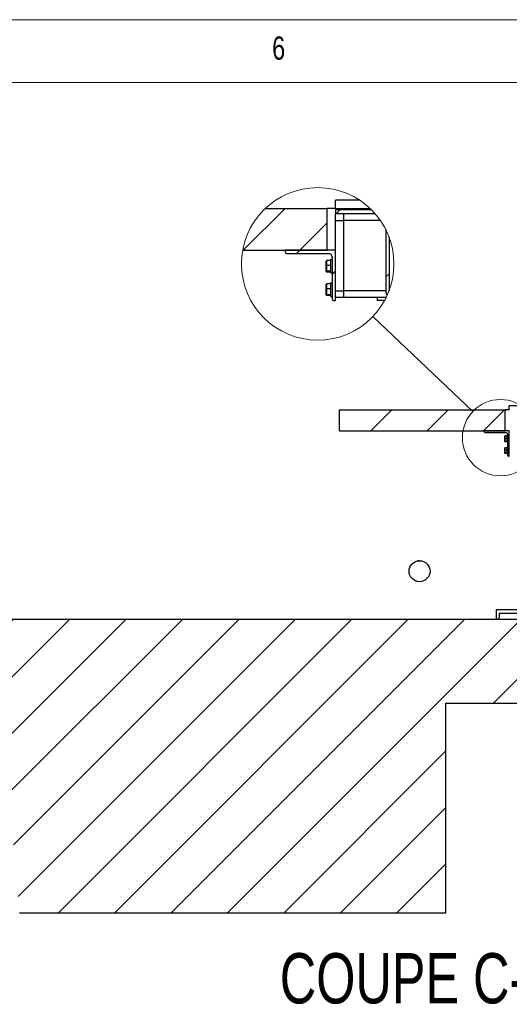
# Model space of a CAD drawing. Header units: millimetres. Extents: x 5 to 589, y 5 to 415.
# Tile 44 of 96: x 251 to 290, y 337 to 415. Entities that reach past the tile are written whole.
import ezdxf

# ---------------------------------------------------------------- set-up
doc = ezdxf.new("R2010")
doc.units = ezdxf.units.MM
doc.layers.add('NOTES', color=6, linetype='Continuous')
doc.layers.add('TRAIT-FINS', color=9, linetype='Continuous')
doc.layers.add('TRAIT-FORT', color=4, linetype='Continuous', lineweight=25)
doc.styles.add('SLDTEXTSTYLE0', font='TXT', dxfattribs={"width": 0.75})
doc.dimstyles.new('SLDDIMSTYLE4', dxfattribs={"dimtxt": 0.18, "dimasz": 2, "dimexe": 0, "dimexo": 0.0625, "dimgap": 0, "dimtad": 0, "dimtih": 1, "dimtoh": 1, "dimdec": 0, "dimrnd": 1e-09, "dimzin": 0, "dimdsep": 46, "dimtxsty": 'Standard', "dimblk1": 'NONE', "dimblk2": 'NONE', "dimsah": 1, "dimcen": 0.09, "dimadec": 0, "dimazin": 0, "dimtfac": 2, "dimtdec": 0, "dimtofl": 0, "dimtmove": 0, "dimatfit": 3, "dimldrblk": 'NONE', "dimfxl": 0, "dimfrac": 2, "dimtolj": 1, "dimtzin": 0, "dimarcsym": 0})

# ---------------------------------------------------------------- blocks, each defined once
blk = doc.blocks.new('_None')
blk = doc.blocks.new('SW_HATCH_0')
at = {"layer": 'TRAIT-FINS', "color": 0}
for p, q in [((0, 0), (-3.333, -3.333)), ((4.49, 0), (4.39, -0.1)), ((4.39, -0.1), (4.057, -0.433)), ((3.333, -1.158), (1.157, -3.333)), ((1.157, -3.333), (0.89, -3.6)), ((3.999, -4.981), (3.733, -5.248)), ((8.266, -5.205), (7.999, -5.471))]:
    blk.add_line(p, q, dxfattribs=at)

msp = doc.modelspace()

# ---------------------------------------------------------------- hatches: boundary and pattern name
at = {"layer": 'TRAIT-FINS'}
h = msp.add_hatch(dxfattribs=at)
h.set_pattern_fill('ANSI31', color=9, style=0)
h.paths.add_polyline_path([(289.7086, 383.95447), (276.5124, 383.95447), (276.5124, 382.2878), (289.7086, 382.2878)], flags=0)
h = msp.add_hatch(dxfattribs=at)
h.set_pattern_fill('DIN 201 acier et fonte', color=9, style=0, pattern_type=2)
h.set_pattern_definition([(45, (0, 0), (-13.4704, 13.4704), []), (45, (4.49, 2e-323), (-13.4704, 13.4704), []), (45, (8.98, 4e-323), (-13.4704, 13.4704), []), (45, (13.47, 6e-323), (-13.4704, 13.4704), [])])
edge = h.paths.add_edge_path(flags=0)
edge.add_line((288.04194, 382.2878), (288.04194, 382.22114))
edge.add_arc((288.1086, 382.22114), 0.06667, 180, 270)
edge.add_line((288.1086, 382.15447), (289.77527, 382.15447))
edge.add_arc((289.77527, 382.02114), 0.13333, 0, 90, ccw=False)
edge.add_line((289.9086, 382.02114), (289.9086, 380.35447))
edge.add_arc((289.97527, 380.35447), 0.06667, 180, 270)
edge.add_line((289.97527, 380.2878), (290.04194, 380.2878))
edge.add_line((290.04194, 380.2878), (290.04194, 382.2878))
edge.add_line((290.04194, 382.2878), (288.04194, 382.2878))
h = msp.add_hatch(dxfattribs=at)
h.set_pattern_fill('ANSI31', color=9, style=0)
h.paths.add_polyline_path([(344.64573, 350.62114), (344.64573, 367.2878), (248.97907, 367.2878), (251.05515, 343.95447), (284.97907, 343.95447), (284.97907, 360.62114), (329.97907, 360.62114), (329.97907, 343.95447), (344.64573, 343.95447), (344.64573, 338.2878), (353.24044, 338.2878), (353.24044, 350.62114)], flags=0)

# ---------------------------------------------------------------- linework, layer by layer
at = {"color": 7, "linetype": 'Continuous', "lineweight": 18}
for p, q in [((589, 415), (5, 415)), ((584, 410), (10, 410))]:
    msp.add_line(p, q, dxfattribs=at)
for centre, radius in [((274.79027, 395.57137), 6.06933), ((289.33728, 381.74586), 3.03467)]:
    msp.add_circle(centre, radius, dxfattribs=at)
at = {"layer": 'TRAIT-FORT', "color": 4, "linetype": 'Continuous', "lineweight": 25}
for p, q in [((278.10552, 400.65539), (276.19958, 400.65539)), ((276.19958, 399.98872), (276.19958, 400.65539)), ((270.62794, 399.98872), (275.53291, 399.98872)), ((275.53291, 396.65539), (275.53291, 399.98872)), ((276.19958, 399.98872), (275.53291, 399.98872)), ((276.19958, 399.98872), (278.9526, 399.98872)), ((276.19958, 399.98872), (276.19958, 399.88872)), ((276.19958, 399.88872), (276.19958, 399.55539)), ((276.19958, 399.88872), (279.05623, 399.88872)), ((279.36908, 399.55539), (276.19958, 399.55539)), ((276.19958, 399.02206), (276.19958, 399.55539)), ((276.86625, 399.02206), (276.86625, 399.55539)), ((276.19958, 399.02206), (276.86625, 399.02206)), ((276.19958, 396.65539), (276.19958, 399.02206)), ((276.86625, 393.42206), (276.86625, 399.02206)), ((279.78332, 399.02206), (276.86625, 399.02206)), ((280.19958, 398.32399), (280.19958, 393.42206)), ((280.46625, 397.72095), (280.46625, 393.42206)), ((268.8185, 396.65539), (275.53291, 396.65539)), ((272.19958, 396.65539), (272.19958, 396.52206)), ((276.19958, 396.65539), (272.19958, 396.65539)), ((272.33291, 396.38872), (275.66625, 396.38872)), ((276.19958, 392.65539), (276.19958, 396.65539)), ((275.48158, 395.82694), (275.46625, 395.80039)), ((275.46625, 395.2301), (275.46625, 395.80039)), ((275.83291, 395.85046), (275.51746, 395.85046)), ((275.93291, 395.92206), (275.83291, 395.92206)), ((275.83291, 395.43976), (275.83291, 395.92206)), ((275.93291, 396.12206), (275.93291, 392.78872)), ((275.46625, 394.97706), (275.46625, 395.2301)), ((275.46625, 394.97706), (275.48158, 394.9505)), ((275.83291, 395.45262), (275.51746, 395.45262)), ((275.83291, 394.99089), (275.51746, 394.99089)), ((275.83291, 394.92699), (275.51746, 394.92699)), ((275.83291, 394.85539), (275.83291, 395.43976)), ((275.83291, 394.85539), (275.93291, 394.85539)), ((275.93291, 394.05539), (275.83291, 394.05539)), ((275.83291, 393.5731), (275.83291, 394.05539)), ((275.48158, 393.96028), (275.46625, 393.93372)), ((275.46625, 393.36344), (275.46625, 393.93372)), ((275.46625, 393.11039), (275.46625, 393.36344)), ((275.83291, 393.98379), (275.51746, 393.98379)), ((275.83291, 393.58595), (275.51746, 393.58595)), ((275.83291, 392.98872), (275.83291, 393.5731)), ((276.19958, 393.42206), (276.86625, 393.42206)), ((276.86625, 392.88872), (276.86625, 393.42206)), ((280.19958, 393.42206), (276.86625, 393.42206)), ((275.46625, 393.11039), (275.48158, 393.08384)), ((275.83291, 393.12422), (275.51746, 393.12422)), ((275.83291, 393.06032), (275.51746, 393.06032)), ((275.83291, 392.98872), (275.93291, 392.98872)), ((276.06625, 392.65539), (276.19958, 392.65539)), ((276.86625, 392.88872), (276.19958, 392.88872)), ((280.19958, 392.88872), (276.86625, 392.88872)), ((279.53291, 392.88872), (279.53291, 392.65539)), ((280.11316, 392.65539), (279.53291, 392.65539)), ((280.19945, 392.81875), (280.19945, 392.88872)), ((280.19958, 392.88872), (280.19958, 392.81901)), ((280.19958, 392.88872), (280.23449, 392.88872)), ((276.5124, 382.2878), (276.5124, 383.95447)), ((276.5124, 383.95447), (289.7086, 383.95447)), ((289.7086, 382.2878), (289.7086, 383.95447)), ((290.04194, 383.95447), (289.7086, 383.95447)), ((290.04194, 383.95447), (290.04194, 384.2878)), ((326.7086, 384.2878), (290.04194, 384.2878)), ((276.5124, 382.2878), (289.7086, 382.2878)), ((290.04194, 382.2878), (288.04194, 382.2878)), ((288.04194, 382.2878), (288.04194, 382.22114)), ((290.04194, 380.2878), (290.04194, 382.2878)), ((288.1086, 382.15447), (289.77527, 382.15447)), ((289.68293, 381.87358), (289.67527, 381.8603)), ((289.67527, 381.57516), (289.67527, 381.8603)), ((289.67527, 381.44864), (289.67527, 381.57516)), ((289.8586, 381.88534), (289.70088, 381.88534)), ((289.8586, 381.68642), (289.70088, 381.68642)), ((289.9086, 381.92114), (289.8586, 381.92114)), ((289.8586, 381.67999), (289.8586, 381.92114)), ((289.8586, 381.3878), (289.8586, 381.67999)), ((289.9086, 382.02114), (289.9086, 380.35447)), ((289.67527, 381.44864), (289.68293, 381.43536)), ((289.68293, 380.94025), (289.67527, 380.92697)), ((289.67527, 380.64183), (289.67527, 380.92697)), ((289.8586, 381.45555), (289.70088, 381.45555)), ((289.8586, 381.4236), (289.70088, 381.4236)), ((289.8586, 380.952), (289.70088, 380.952)), ((289.8586, 380.75308), (289.70088, 380.75308)), ((289.8586, 381.3878), (289.9086, 381.3878)), ((289.9086, 380.9878), (289.8586, 380.9878)), ((289.8586, 380.74666), (289.8586, 380.9878)), ((289.8586, 380.45447), (289.8586, 380.74666)), ((289.67527, 380.5153), (289.67527, 380.64183)), ((289.67527, 380.5153), (289.68293, 380.50203)), ((289.8586, 380.52222), (289.70088, 380.52222)), ((289.8586, 380.49027), (289.70088, 380.49027)), ((289.8586, 380.45447), (289.9086, 380.45447)), ((289.97527, 380.2878), (290.04194, 380.2878)), ((282.89893, 371.95537), (282.77472, 371.94398)), ((282.89893, 371.95537), (282.77472, 371.94398)), ((288.9919, 368.05447), (288.9919, 367.2878)), ((290.65857, 368.05447), (288.9919, 368.05447)), ((289.0919, 367.2878), (289.25857, 367.45447)), ((289.09197, 367.2878), (289.25864, 367.45447)), ((289.25857, 367.7878), (290.65857, 367.7878)), ((289.25857, 367.45447), (289.25857, 367.7878)), ((289.25864, 367.45447), (289.25864, 367.7878)), ((344.64573, 367.2878), (248.97907, 367.2878)), ((284.97907, 360.62114), (329.97907, 360.62114)), ((284.97907, 343.95447), (284.97907, 360.62114)), ((251.05515, 343.95447), (284.97907, 343.95447))]:
    msp.add_line(p, q, dxfattribs=at)
msp.add_circle((282.89893, 371.12204), 0.83333, dxfattribs=at)
for centre, radius, start, end in [((272.33292, 396.52206), 0.13334, 180.0006675, 269.9993325), ((275.66625, 396.12206), 0.26666, 359.9996369, 90.0003631), ((280.70962, 393.41742), 0.51006, 179.4795197, 221.1379572), ((276.06625, 392.78873), 0.13334, 180.0006675, 269.9993325), ((288.1086, 382.22114), 0.06667, 180, 270), ((289.77527, 382.02114), 0.13333, 0, 90), ((289.97527, 380.35447), 0.06667, 180, 270)]:
    msp.add_arc(centre, radius, start, end, dxfattribs=at)
for points, knots in [([(275.51746, 395.85046), (275.50637, 395.81608), (275.4841, 395.74701), (275.47146, 395.61005), (275.49962, 395.51367), (275.51746, 395.45262)], [0, 0, 0, 0, 0.26650423, 0.535407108, 1, 1, 1, 1]), ([(275.51746, 395.85046), (275.50584, 395.84663), (275.49109, 395.84176), (275.48511, 395.82846), (275.48384, 395.82564)], [0, 0, 0, 0, 0.787924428, 1, 1, 1, 1]), ([(275.51746, 395.45262), (275.50194, 395.39381), (275.47633, 395.29672), (275.47879, 395.15518), (275.49665, 395.06052), (275.51286, 395.00629), (275.51746, 394.99089)], [0, 0, 0, 0, 0.386636, 0.63824501, 0.89728588, 1, 1, 1, 1]), ([(275.51746, 394.92699), (275.50682, 394.93098), (275.48998, 394.9373), (275.46983, 394.97207), (275.49766, 394.98306), (275.51746, 394.99089)], [0, 0, 0, 0, 0.33134331, 0.52417699, 1, 1, 1, 1]), ([(275.51746, 393.98379), (275.50637, 393.94941), (275.4841, 393.88034), (275.47146, 393.74338), (275.49962, 393.647), (275.51746, 393.58595)], [0, 0, 0, 0, 0.26650423, 0.53540711, 1, 1, 1, 1]), ([(275.51746, 393.58595), (275.50194, 393.52714), (275.47633, 393.43005), (275.47879, 393.28851), (275.49665, 393.19385), (275.51286, 393.13962), (275.51746, 393.12422)], [0, 0, 0, 0, 0.386636, 0.63824501, 0.89728588, 1, 1, 1, 1]), ([(275.51746, 393.98379), (275.50584, 393.97996), (275.49109, 393.9751), (275.48511, 393.96179), (275.48384, 393.95897)], [0, 0, 0, 0, 0.78792443, 1, 1, 1, 1]), ([(275.51746, 393.06032), (275.50682, 393.06431), (275.48998, 393.07063), (275.46983, 393.1054), (275.49766, 393.1164), (275.51746, 393.12422)], [0, 0, 0, 0, 0.331331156, 0.524180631, 1, 1, 1, 1]), ([(289.70088, 381.88534), (289.69533, 381.86808), (289.68412, 381.8332), (289.67789, 381.7655), (289.69198, 381.71704), (289.70088, 381.68642)], [0, 0, 0, 0, 0.26486233, 0.53546796, 1, 1, 1, 1]), ([(289.70088, 381.68642), (289.69312, 381.65698), (289.6803, 381.60832), (289.68154, 381.53778), (289.69045, 381.49044), (289.69857, 381.46325), (289.70088, 381.45555)], [0, 0, 0, 0, 0.38639472, 0.63860277, 0.89762595, 1, 1, 1, 1]), ([(289.70088, 381.88534), (289.69481, 381.88257), (289.68588, 381.87849), (289.68451, 381.87428), (289.68407, 381.87293)], [0, 0, 0, 0, 0.679107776, 1, 1, 1, 1]), ([(289.70088, 381.4236), (289.69533, 381.42637), (289.68412, 381.43198), (289.67789, 381.44285), (289.69198, 381.45063), (289.70088, 381.45555)], [0, 0, 0, 0, 0.26486233, 0.53546796, 1, 1, 1, 1]), ([(289.70088, 380.952), (289.69533, 380.93475), (289.68412, 380.89987), (289.67789, 380.83217), (289.69198, 380.78371), (289.70088, 380.75308)], [0, 0, 0, 0, 0.26486233, 0.53546796, 1, 1, 1, 1]), ([(289.70088, 380.75308), (289.69312, 380.72364), (289.6803, 380.67499), (289.68154, 380.60444), (289.69045, 380.55711), (289.69857, 380.52992), (289.70088, 380.52222)], [0, 0, 0, 0, 0.38639472, 0.63860277, 0.89762595, 1, 1, 1, 1]), ([(289.70088, 380.952), (289.69481, 380.94924), (289.68588, 380.94516), (289.68451, 380.94094), (289.68407, 380.93959)], [0, 0, 0, 0, 0.679107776, 1, 1, 1, 1]), ([(289.70088, 380.49027), (289.69533, 380.49304), (289.68412, 380.49864), (289.67789, 380.50952), (289.69198, 380.5173), (289.70088, 380.52222)], [0, 0, 0, 0, 0.26486233, 0.53546796, 1, 1, 1, 1])]:
    msp.add_open_spline(points, degree=3, knots=knots, dxfattribs=at)

# ---------------------------------------------------------------- block references
at = {"layer": 'TRAIT-FINS', "color": 9}
msp.add_blockref('SW_HATCH_0', (272.2004, 399.98872), dxfattribs=at)

# ---------------------------------------------------------------- texts
at = {"layer": 'NOTES', "color": 211, "style": 'SLDTEXTSTYLE0'}
for s, insert, char_height, attachment_point in [('6', (271.16667, 413.66802), 1.85208, 1), ('COUPE C-C', (283.02828, 340.74007), 4, 2)]:
    msp.add_mtext(s, dxfattribs=dict(at, insert=insert, char_height=char_height, attachment_point=attachment_point))

# ---------------------------------------------------------------- leaders
at = {"color": 7, "linetype": 'Continuous', "lineweight": 18, "has_arrowhead": 0}
msp.add_leader([(279.18963, 391.3903), (287.1376, 383.83646)], dimstyle='SLDDIMSTYLE4', dxfattribs=at)

doc.saveas('drawing.dxf')
